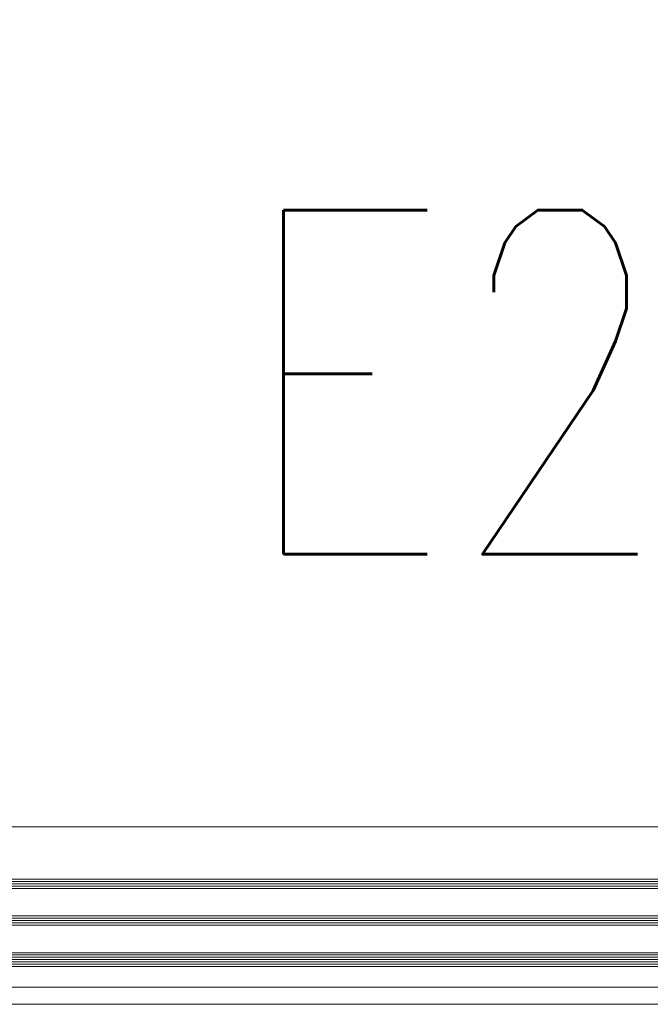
# Model space of a CAD drawing. Header units: millimetres. Extents: x 71658 to 298332, y -154437 to -30421.
# Tile 83 of 155: x 92442 to 92717, y -58691 to -58262. Entities that reach past the tile are written whole.
import ezdxf
from ezdxf.enums import TextEntityAlignment as Align

# ---------------------------------------------------------------- set-up
doc = ezdxf.new("R2010")
doc.units = ezdxf.units.MM
doc.header["$LTSCALE"] = 500
doc.header["$MEASUREMENT"] = 0
doc.layers.get('0').update_dxf_attribs({"color": 250, "lineweight": 5})
for name, color, linetype, lineweight in [('A-13-UKS', 250, 'Continuous', 5), ('SA_Ripplagi', 45, 'Continuous', 9), ('VAL_TING', 7, 'Continuous', 18), ('VAL_TXT', 5, 'Continuous', 15)]:
    doc.layers.add(name, color=color, linetype=linetype, lineweight=lineweight)
doc.styles.add('ELEKTER', font='romans.shx', dxfattribs={"width": 0.75})

# ---------------------------------------------------------------- blocks, each defined once
blk = doc.blocks.new('lükanduksed')
at = {"layer": 'A-13-UKS'}
for p, q in [((92143.74, -58613.79), (92919.79, -58613.79)), ((92912.29, -58636.59), (92143.74, -58636.59)), ((92912.29, -58637.59), (92143.74, -58637.59)), ((92912.29, -58638.59), (92143.74, -58638.59)), ((92912.29, -58639.59), (92143.74, -58639.59)), ((92912.29, -58640.59), (92143.74, -58640.59)), ((92912.29, -58652.59), (92143.74, -58652.59)), ((92912.29, -58653.59), (92143.74, -58653.59)), ((92912.29, -58654.59), (92143.74, -58654.59)), ((92912.29, -58655.59), (92143.74, -58655.59)), ((92912.29, -58656.59), (92143.74, -58656.59)), ((92912.29, -58668.59), (92143.74, -58668.59)), ((92912.29, -58669.59), (92143.74, -58669.59)), ((92912.29, -58670.59), (92143.74, -58670.59)), ((92912.29, -58671.59), (92143.74, -58671.59)), ((92912.29, -58672.59), (92143.74, -58672.59)), ((92912.29, -58673.59), (92143.74, -58673.59)), ((92912.29, -58674.59), (92143.74, -58674.59)), ((92143.74, -58683.59), (92895.79, -58683.59))]:
    blk.add_line(p, q, dxfattribs=at)
blk = doc.blocks.new('ET1735')
at = {"style": 'ELEKTER'}
for tag, p in [('TÄHIS', (200.51, 345)), ('RAAM', (200.51, 345)), ('KÕRGUS', (-389.49, 205))]:
    blk.add_attdef(tag, text='', height=125, dxfattribs=at).set_placement(p, align=Align.MIDDLE)
blk = doc.blocks.new('VALGUSTID')
at = {"layer": 'VAL_TING'}
ref = blk.add_blockref('ET1735', (216327.22, -45346.56), dxfattribs=dict(at, rotation=270))
ref.add_attrib('TÄHIS', 'E2', dxfattribs={"layer": 'VAL_TXT', "height": 150, "style": 'ELEKTER', "width": 0.75}).set_placement((216004.72, -45329.06), align=Align.MIDDLE)

msp = doc.modelspace()

# ---------------------------------------------------------------- linework, layer by layer
at = {"layer": 'SA_Ripplagi', "color": 18, "true_color": 0x000000}
msp.add_lwpolyline([(95576.4, -53140.997), (95493.061, -53140.997), (95767.061, -53140.997), (95772.061, -53140.997), (95488.061, -53140.997), (95556.679, -53140.997), (93114.679, -53140.997), (93114.679, -53140.997), (89938.061, -53140.997), (89938.061, -58691.092), (95440.679, -58691.092), (95440.679, -58568.634), (95840.679, -58568.634), (95840.679, -58691.092), (98674.457, -58691.092), (98674.457, -53140.997), (95840.679, -53140.997)], dxfattribs=at)

# ---------------------------------------------------------------- block references
at = {"layer": 'A-13-UKS'}
msp.add_blockref('lükanduksed', (0, 0), dxfattribs=at)
at = {"layer": 'VAL_TING'}
msp.add_blockref('VALGUSTID', (-123373.264, -13090.897), dxfattribs=at)

doc.saveas('drawing.dxf')
